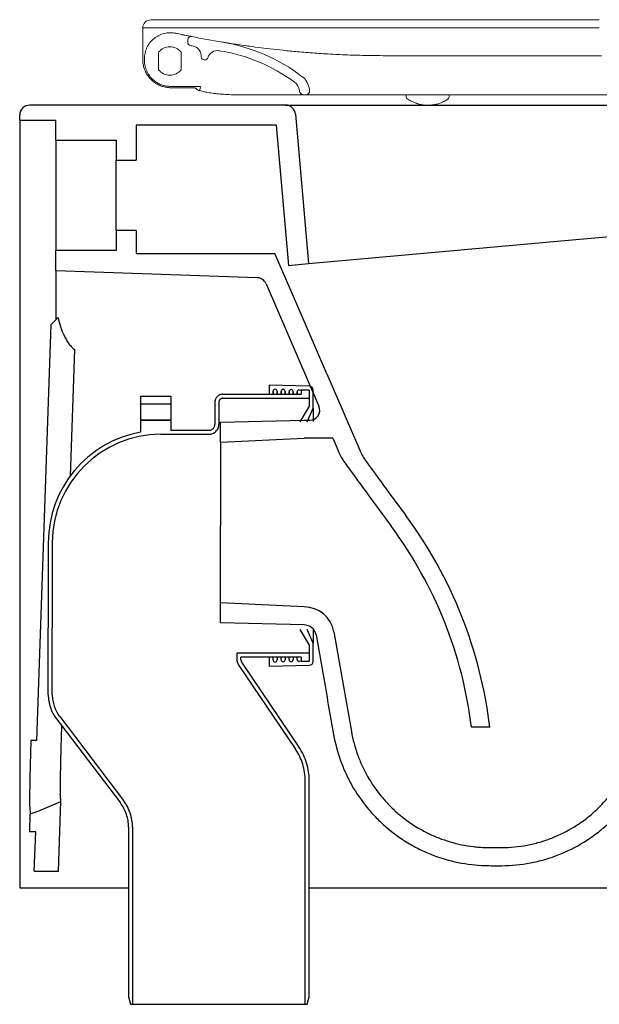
# Model space of a CAD drawing. Header units: millimetres. Extents: x 4816.957 to 4817.458, y 2469.691 to 2470.182.
# Tile 1 of 2: x 4816.957 to 4817.246, y 2469.691 to 2470.182. Entities that reach past the tile are written whole.
import ezdxf

# ---------------------------------------------------------------- set-up
doc = ezdxf.new("R2010")
doc.units = ezdxf.units.MM
doc.linetypes.add('HIDDEN', pattern=[9.524999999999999, 6.35, -3.175])
doc.layers.add('SANINDUSA', color=3, linetype='Continuous')

msp = doc.modelspace()

# ---------------------------------------------------------------- linework, layer by layer
at = {"layer": 'SANINDUSA', "linetype": 'Continuous', "lineweight": 15}
for p, q in [((4817.018590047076, 2470.177446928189), (4817.018590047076, 2470.177435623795)), ((4817.041095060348, 2470.171691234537), (4817.041095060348, 2470.169751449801)), ((4817.018590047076, 2470.168481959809), (4817.018590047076, 2470.161655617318)), ((4817.026490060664, 2470.165322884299), (4817.026490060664, 2470.156627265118)), ((4817.037700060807, 2470.156627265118), (4817.037700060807, 2470.165322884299)), ((4817.071002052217, 2470.168417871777), (4817.071579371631, 2470.168335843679)), ((4817.019395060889, 2470.161321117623), (4817.019395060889, 2470.16205566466)), ((4817.0477006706, 2470.162967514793), (4817.047657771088, 2470.163786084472)), ((4817.049542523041, 2470.161546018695), (4817.049198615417, 2470.161546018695)), ((4817.032088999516, 2470.148314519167), (4817.039802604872, 2470.14831196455)), ((4817.044610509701, 2470.147655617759), (4817.032590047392, 2470.147655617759)), ((4817.101731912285, 2470.145060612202), (4817.101469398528, 2470.145060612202)), ((4817.101581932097, 2470.146774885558), (4817.101731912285, 2470.145060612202)), ((4817.067729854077, 2470.144060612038), (4817.067839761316, 2470.144060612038)), ((4817.099233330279, 2470.144060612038), (4817.099088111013, 2470.144060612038)), ((4817.099233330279, 2470.144060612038), (4817.17473496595, 2470.144060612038)), ((4817.149738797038, 2470.144066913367), (4817.14974780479, 2470.143550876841)), ((4817.171324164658, 2470.143546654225), (4817.171333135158, 2470.144060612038)), ((4817.17473496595, 2470.144060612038), (4817.245409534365, 2470.144060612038)), ((4817.245409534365, 2470.144060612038), (4817.308747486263, 2470.144060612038))]:
    msp.add_line(p, q, dxfattribs=at)
at = {"layer": 'SANINDUSA'}
for p, q in [((4817.089686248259, 2470.138975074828), (4816.962267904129, 2470.138975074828)), ((4817.089686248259, 2470.138975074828), (4817.127156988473, 2470.138975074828)), ((4817.09466722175, 2470.134410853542), (4817.101176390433, 2470.060010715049)), ((4817.127156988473, 2470.138975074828), (4817.236267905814, 2470.138975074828)), ((4817.236267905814, 2470.138975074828), (4817.419096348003, 2470.138975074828)), ((4816.957267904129, 2470.131475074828), (4816.957267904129, 2470.133975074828)), ((4816.957267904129, 2470.131475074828), (4816.975267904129, 2470.131475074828)), ((4816.957267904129, 2470.131475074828), (4816.957267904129, 2470.128975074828)), ((4816.975267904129, 2470.12147507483), (4816.975267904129, 2470.131475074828)), ((4816.957267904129, 2470.128975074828), (4816.957267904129, 2469.748975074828)), ((4817.015267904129, 2470.128975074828), (4817.015267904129, 2470.111475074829)), ((4817.085104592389, 2470.128975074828), (4817.015267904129, 2470.128975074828)), ((4817.085104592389, 2470.128975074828), (4817.091216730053, 2470.059113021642)), ((4816.975267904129, 2470.12147507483), (4817.005267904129, 2470.12147507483)), ((4816.975267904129, 2470.12147507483), (4816.975267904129, 2470.066475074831)), ((4817.005267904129, 2470.12147507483), (4817.005267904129, 2470.111475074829)), ((4817.005267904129, 2470.111475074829), (4817.015267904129, 2470.111475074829)), ((4817.005267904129, 2470.07647507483), (4817.005267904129, 2470.111475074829)), ((4817.236267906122, 2470.072186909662), (4817.412490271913, 2470.088070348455)), ((4817.005267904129, 2470.07647507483), (4817.005267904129, 2470.066475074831)), ((4817.015267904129, 2470.07647507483), (4817.005267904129, 2470.07647507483)), ((4817.015267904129, 2470.07647507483), (4817.015267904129, 2470.065078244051)), ((4817.134609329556, 2470.063024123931), (4817.236267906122, 2470.072186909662)), ((4816.975267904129, 2470.05647507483), (4816.975267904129, 2470.066475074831)), ((4817.005267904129, 2470.066475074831), (4816.975267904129, 2470.066475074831)), ((4817.015267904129, 2470.065078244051), (4817.084426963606, 2470.065078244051)), ((4817.101176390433, 2470.060010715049), (4817.134609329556, 2470.063024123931)), ((4817.075641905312, 2470.052969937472), (4816.975267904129, 2470.05647507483)), ((4817.091216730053, 2470.059113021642), (4817.101176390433, 2470.060010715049)), ((4817.080058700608, 2470.049952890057), (4817.106358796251, 2469.988954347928)), ((4816.973007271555, 2470.029714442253), (4816.976386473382, 2470.033093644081)), ((4816.965864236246, 2469.822429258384), (4816.973007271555, 2470.029714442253)), ((4816.984587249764, 2470.017177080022), (4816.982415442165, 2469.954157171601)), ((4817.110291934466, 2470.005110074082), (4817.126716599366, 2469.967032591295)), ((4817.101558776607, 2469.999002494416), (4817.081513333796, 2469.999458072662)), ((4817.081513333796, 2469.999458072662), (4817.081513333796, 2469.994958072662)), ((4817.096536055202, 2469.997116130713), (4817.101513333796, 2469.997003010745)), ((4817.083513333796, 2469.994958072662), (4817.083513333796, 2469.996389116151)), ((4817.083513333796, 2469.996389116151), (4817.083513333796, 2469.994958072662)), ((4817.085513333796, 2469.996389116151), (4817.085513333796, 2469.994958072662)), ((4817.085513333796, 2469.994958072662), (4817.085513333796, 2469.996389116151)), ((4817.087513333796, 2469.994958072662), (4817.087513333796, 2469.99629820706)), ((4817.087513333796, 2469.99629820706), (4817.087513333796, 2469.994958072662)), ((4817.089513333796, 2469.99629820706), (4817.089513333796, 2469.994958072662)), ((4817.089513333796, 2469.994958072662), (4817.089513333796, 2469.99629820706)), ((4817.091513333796, 2469.994958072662), (4817.091513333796, 2469.996207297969)), ((4817.091513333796, 2469.996207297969), (4817.091513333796, 2469.994958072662)), ((4817.093513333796, 2469.996207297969), (4817.093513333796, 2469.994958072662)), ((4817.093513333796, 2469.994958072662), (4817.093513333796, 2469.996207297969)), ((4817.095513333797, 2469.994958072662), (4817.095513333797, 2469.996116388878)), ((4817.095513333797, 2469.996116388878), (4817.095513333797, 2469.994958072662)), ((4817.101513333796, 2469.997003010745), (4817.101513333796, 2469.988958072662)), ((4817.103513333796, 2469.987958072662), (4817.103513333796, 2469.997003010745)), ((4817.101513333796, 2469.988958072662), (4817.096831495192, 2469.981155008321)), ((4817.100518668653, 2469.981220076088), (4817.103513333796, 2469.987958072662)), ((4817.103513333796, 2469.987958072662), (4817.103513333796, 2469.98127292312)), ((4817.057267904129, 2469.980975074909), (4817.099005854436, 2469.981975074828)), ((4817.057267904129, 2469.970975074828), (4817.057267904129, 2469.980975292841)), ((4817.099005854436, 2469.981975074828), (4817.101767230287, 2469.981975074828)), ((4817.057267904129, 2469.970975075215), (4817.099005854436, 2469.972975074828)), ((4817.113261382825, 2469.972975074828), (4817.099005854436, 2469.972975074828)), ((4817.113261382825, 2469.972975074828), (4817.115723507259, 2469.967266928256)), ((4817.057267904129, 2469.970975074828), (4817.057267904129, 2469.929458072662)), ((4817.057267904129, 2469.880975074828), (4817.057267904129, 2469.890974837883)), ((4817.099005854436, 2469.879975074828), (4817.057267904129, 2469.880975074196)), ((4817.096831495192, 2469.877761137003), (4817.101513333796, 2469.869958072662)), ((4817.103513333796, 2469.870958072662), (4817.100518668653, 2469.877696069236)), ((4817.103513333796, 2469.877643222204), (4817.103513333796, 2469.870958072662)), ((4817.104914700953, 2469.875016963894), (4817.108409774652, 2469.855195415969)), ((4817.113777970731, 2469.876579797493), (4817.11727304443, 2469.856758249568)), ((4817.101513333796, 2469.869958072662), (4817.101513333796, 2469.861913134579)), ((4817.103513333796, 2469.861913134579), (4817.103513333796, 2469.870958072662)), ((4817.081513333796, 2469.863958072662), (4817.081513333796, 2469.859458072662)), ((4817.081513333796, 2469.859458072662), (4817.101558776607, 2469.859913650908)), ((4817.083513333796, 2469.862527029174), (4817.083513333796, 2469.863958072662)), ((4817.085513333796, 2469.863958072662), (4817.085513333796, 2469.862527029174)), ((4817.087513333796, 2469.862617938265), (4817.087513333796, 2469.863958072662)), ((4817.089513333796, 2469.863958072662), (4817.089513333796, 2469.862617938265)), ((4817.091513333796, 2469.862708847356), (4817.091513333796, 2469.863958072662)), ((4817.093513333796, 2469.863958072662), (4817.093513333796, 2469.862708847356)), ((4817.095513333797, 2469.862799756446), (4817.095513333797, 2469.863958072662)), ((4817.101513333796, 2469.861913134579), (4817.096536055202, 2469.861800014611)), ((4816.978129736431, 2469.829797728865), (4816.978052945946, 2469.827569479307)), ((4817.19147253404, 2469.829023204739), (4817.18240698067, 2469.829023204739)), ((4816.962861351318, 2469.822429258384), (4816.962816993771, 2469.82114240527)), ((4816.965864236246, 2469.822429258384), (4816.962861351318, 2469.822429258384)), ((4816.965593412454, 2469.786932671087), (4816.977778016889, 2469.792009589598)), ((4816.976564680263, 2469.757264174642), (4816.977778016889, 2469.792009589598)), ((4816.965593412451, 2469.786932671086), (4816.962547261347, 2469.78566344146)), ((4816.962242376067, 2469.776932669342), (4816.962547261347, 2469.78566344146)), ((4816.9652442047, 2469.776932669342), (4816.962242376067, 2469.776932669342)), ((4816.96455736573, 2469.757264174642), (4816.9652442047, 2469.776932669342)), ((4816.96455736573, 2469.757264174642), (4816.976564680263, 2469.757264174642)), ((4816.957267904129, 2469.748975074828), (4817.011513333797, 2469.748975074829)), ((4817.101513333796, 2469.748975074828), (4817.287095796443, 2469.748975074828))]:
    msp.add_line(p, q, dxfattribs=at)
at = {"layer": 'SANINDUSA', "linetype": 'HIDDEN'}
for p, q in [((4817.017513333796, 2469.993958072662), (4817.017513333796, 2469.989958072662)), ((4817.017513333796, 2469.993958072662), (4817.032513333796, 2469.993958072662)), ((4817.032513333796, 2469.993958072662), (4817.032513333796, 2469.989958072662)), ((4817.058513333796, 2469.994958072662), (4817.097513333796, 2469.994958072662)), ((4817.058513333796, 2469.992958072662), (4817.101513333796, 2469.992958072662)), ((4817.101513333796, 2469.996958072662), (4817.097513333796, 2469.996958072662)), ((4817.097513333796, 2469.996958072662), (4817.097513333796, 2469.994958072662)), ((4817.101513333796, 2469.996958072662), (4817.101513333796, 2469.992958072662)), ((4817.032513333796, 2469.989958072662), (4817.017513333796, 2469.989958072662)), ((4817.017513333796, 2469.989957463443), (4817.017513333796, 2469.989958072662)), ((4817.017513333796, 2469.989847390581), (4817.017513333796, 2469.989957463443)), ((4817.017513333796, 2469.989847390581), (4817.017513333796, 2469.982079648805)), ((4817.032513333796, 2469.989957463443), (4817.032513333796, 2469.989958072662)), ((4817.032513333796, 2469.989847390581), (4817.032513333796, 2469.989957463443)), ((4817.032513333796, 2469.989847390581), (4817.032513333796, 2469.982079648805)), ((4817.054513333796, 2469.990958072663), (4817.054513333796, 2469.979958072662)), ((4817.056513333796, 2469.990958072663), (4817.056513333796, 2469.979958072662)), ((4817.017513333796, 2469.981958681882), (4817.017513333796, 2469.982079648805)), ((4817.032513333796, 2469.981958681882), (4817.017513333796, 2469.981958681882)), ((4817.017513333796, 2469.981958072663), (4817.017513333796, 2469.981958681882)), ((4817.017513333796, 2469.981958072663), (4817.032513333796, 2469.981958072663)), ((4817.017513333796, 2469.981958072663), (4817.017513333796, 2469.976057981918)), ((4817.032513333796, 2469.981958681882), (4817.032513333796, 2469.982079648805)), ((4817.032513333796, 2469.981958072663), (4817.032513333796, 2469.981958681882)), ((4817.032513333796, 2469.981958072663), (4817.032513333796, 2469.976958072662)), ((4817.027513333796, 2469.974958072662), (4817.051513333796, 2469.974958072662)), ((4817.032513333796, 2469.976958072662), (4817.051513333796, 2469.976958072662)), ((4816.971513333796, 2469.920958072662), (4816.971513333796, 2469.878487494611)), ((4816.973513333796, 2469.920958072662), (4816.973513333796, 2469.878487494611)), ((4816.971513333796, 2469.845234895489), (4816.971513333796, 2469.878487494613)), ((4816.973513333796, 2469.845234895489), (4816.973513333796, 2469.878487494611)), ((4816.973513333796, 2469.878487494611), (4816.9735133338, 2469.878487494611)), ((4817.101513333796, 2469.865958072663), (4817.065513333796, 2469.865958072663)), ((4817.065513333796, 2469.865932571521), (4817.065513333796, 2469.865958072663)), ((4817.065513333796, 2469.865932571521), (4817.065513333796, 2469.862571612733)), ((4817.101513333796, 2469.865958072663), (4817.101513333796, 2469.861958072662)), ((4817.066197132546, 2469.860334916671), (4817.094726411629, 2469.818036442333)), ((4817.067513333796, 2469.862569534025), (4817.067513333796, 2469.863958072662)), ((4817.097513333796, 2469.863958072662), (4817.067513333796, 2469.863958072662)), ((4817.067855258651, 2469.861451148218), (4817.09638448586, 2469.819154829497)), ((4817.097513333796, 2469.863958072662), (4817.097513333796, 2469.861958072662)), ((4817.097513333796, 2469.861958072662), (4817.101513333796, 2469.861958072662)), ((4816.975600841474, 2469.833119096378), (4817.007425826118, 2469.791321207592)), ((4816.977192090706, 2469.834330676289), (4817.00901707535, 2469.792532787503)), ((4817.099513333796, 2469.690958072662), (4817.099513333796, 2469.802379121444)), ((4817.101513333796, 2469.69469012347), (4817.101513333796, 2469.802379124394)), ((4817.011513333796, 2469.779205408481), (4817.011513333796, 2469.69469012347)), ((4817.013513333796, 2469.779205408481), (4817.013513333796, 2469.690958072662)), ((4817.011513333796, 2469.69469012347), (4817.012513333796, 2469.690958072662)), ((4817.100513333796, 2469.690958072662), (4817.101513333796, 2469.69469012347)), ((4817.012513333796, 2469.690958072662), (4817.013513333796, 2469.690958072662)), ((4817.013513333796, 2469.690958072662), (4817.099513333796, 2469.690958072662)), ((4817.099513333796, 2469.690958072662), (4817.100513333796, 2469.690958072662))]:
    msp.add_line(p, q, dxfattribs=at)
at = {"layer": 'SANINDUSA', "linetype": 'Continuous', "lineweight": 15, "flags": 128}
msp.add_lwpolyline([(4817.094201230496, 2470.150425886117), (4817.094201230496, 2470.150425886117)], dxfattribs=at)
at = {"layer": 'SANINDUSA', "flags": 128}
for points in [[(4817.110291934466, 2470.005110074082), (4817.097942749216, 2470.033741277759), (4817.084426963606, 2470.065078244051)], [(4817.099005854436, 2469.888975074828), (4817.078136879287, 2469.889975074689), (4817.067702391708, 2469.890475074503), (4817.057267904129, 2469.890975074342)]]:
    msp.add_lwpolyline(points, dxfattribs=at)
at = {"layer": 'SANINDUSA', "linetype": 'Continuous', "lineweight": 15}
for centre, radius, start, end in [((4817.022590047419, 2470.177446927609), 0.004000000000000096, 90.1007304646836, 180), ((4817.016122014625, 2470.175520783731), 0.002494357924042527, 2.999692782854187, 8.331611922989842), ((4817.042595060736, 2470.171691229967), 0.001500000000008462, 78.78367781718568, 179.9998081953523), ((4817.042095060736, 2470.169751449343), 0.001000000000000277, 180.0000355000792, 258.7708035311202), ((4817.043498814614, 2470.08158174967), 0.09000000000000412, 52.67126758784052, 80.57218204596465), ((4817.043498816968, 2470.081581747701), 0.0900000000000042, 52.67126968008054, 80.5721822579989), ((4817.032095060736, 2470.160972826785), 0.007095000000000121, 37.81514706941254, 142.1848529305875), ((4817.042664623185, 2470.163524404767), 0.005000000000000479, 3.000000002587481, 78.96999275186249), ((4817.055759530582, 2470.161148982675), 0.005000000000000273, 80.46665447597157, 163.0311529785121), ((4817.043498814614, 2470.08158174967), 0.08550000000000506, 53.62905090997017, 80.57218204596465), ((4817.043498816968, 2470.081581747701), 0.08550000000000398, 53.62905298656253, 80.5721822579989), ((4817.049198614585, 2470.163046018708), 0.001500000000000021, 183.0000000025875, 270), ((4817.049542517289, 2470.163046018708), 0.001500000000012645, 270.0002350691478, 343.0311529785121), ((4817.032095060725, 2470.160977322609), 0.007095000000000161, 217.8151472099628, 322.1848530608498), ((4817.090643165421, 2470.145594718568), 0.005999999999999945, 6.524874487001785, 53.62905090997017), ((4817.092616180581, 2470.145990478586), 0.009000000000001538, 5.000031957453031, 52.67126758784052), ((4817.099233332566, 2470.147060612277), 0.003000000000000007, 270, 318.1896851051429)]:
    msp.add_arc(centre, radius, start, end, dxfattribs=at)
at = {"layer": 'SANINDUSA'}
for centre, radius, start, end in [((4816.962267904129, 2470.133975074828), 0.005, 90, 180), ((4817.089686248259, 2470.133975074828), 0.005, 4.999999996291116, 90), ((4817.075467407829, 2470.047972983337), 0.004999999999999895, 23.32719203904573, 88.00000002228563), ((4817.084513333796, 2469.996389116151), 0.001000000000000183, 0, 180), ((4817.088513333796, 2469.99629820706), 0.001000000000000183, 0, 180), ((4817.092513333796, 2469.996207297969), 0.001000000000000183, 0, 180), ((4817.096513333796, 2469.996116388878), 0.001000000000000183, 88.69804732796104, 180), ((4817.101513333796, 2469.997003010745), 0.002, 0, 88.69804732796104), ((4817.101767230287, 2469.986975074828), 0.005000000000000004, 270, 23.31928518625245), ((4817.152452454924, 2469.983109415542), 0.04, 203.3322361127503, 215.9619097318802), ((4820.34542171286, 2472.299695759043), 3.984822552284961, 215.9619097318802, 216.5055983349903), ((4820.34542171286, 2472.299695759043), 3.975822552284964, 216.0266338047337, 216.5055983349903), ((4816.972088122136, 2469.803050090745), 0.2209165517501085, 6.751869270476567, 36.50559833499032), ((4816.972088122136, 2469.803050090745), 0.211916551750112, 7.040039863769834, 36.50559833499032), ((4817.099005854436, 2469.873975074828), 0.01499999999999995, 9.99999999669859, 90), ((4817.099005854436, 2469.873975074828), 0.006000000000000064, 9.99999999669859, 90), ((4817.084513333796, 2469.862527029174), 0.001000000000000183, 180, 0), ((4817.088513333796, 2469.862617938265), 0.001000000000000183, 180, 0), ((4817.092513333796, 2469.862708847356), 0.001000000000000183, 180, 0), ((4817.096513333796, 2469.862799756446), 0.001000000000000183, 180, 271.3019526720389), ((4817.101513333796, 2469.861913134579), 0.002, 271.3019526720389, 0)]:
    msp.add_arc(centre, radius, start, end, dxfattribs=at)
at = {"layer": 'SANINDUSA', "linetype": 'HIDDEN'}
for centre, radius, start, end in [((4817.058513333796, 2469.990958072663), 0.004000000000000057, 90, 180), ((4817.058513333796, 2469.990958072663), 0.002000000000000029, 90, 180), ((4817.051513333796, 2469.979958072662), 0.002999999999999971, 270, 0), ((4817.051513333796, 2469.979958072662), 0.005, 270, 0), ((4817.027513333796, 2469.920958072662), 0.05599999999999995, 100.2865606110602, 180), ((4817.027513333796, 2469.920958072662), 0.05399999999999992, 90, 180), ((4817.069513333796, 2469.862571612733), 0.004, 180, 213.9986946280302), ((4817.069513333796, 2469.862569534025), 0.002000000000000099, 180, 214.0000000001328), ((4816.991513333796, 2469.845234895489), 0.02, 180, 217.285707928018), ((4816.991513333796, 2469.845234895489), 0.018, 180, 217.285707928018), ((4817.071513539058, 2469.802379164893), 0.02799978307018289, 0, 33.99999523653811), ((4817.071513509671, 2469.802379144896), 0.02999981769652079, 0, 33.99999865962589), ((4816.991513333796, 2469.779205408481), 0.02, 0, 37.28570792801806), ((4816.991513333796, 2469.779205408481), 0.022, 0, 37.28570792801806)]:
    msp.add_arc(centre, radius, start, end, dxfattribs=at)
at = {"layer": 'SANINDUSA'}
for major_axis, ratio, start_param, end_param in [((0.4208214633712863, -2.386597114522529), 0.02021940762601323, 4.712388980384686, 4.724909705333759), ((0.3435277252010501, -1.948242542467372), 0.02021940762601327, 4.712388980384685, 4.727727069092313)]:
    msp.add_ellipse((4817.15666535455, 2469.863704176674), major_axis=major_axis, ratio=ratio, start_param=start_param, end_param=end_param, dxfattribs=at)
at = {"layer": 'SANINDUSA', "linetype": 'Continuous', "lineweight": 15}
for points, knots in [([(4817.246064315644, 2470.181433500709), (4817.241408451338, 2470.181436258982), (4817.236752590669, 2470.181442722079), (4817.22744085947, 2470.181445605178), (4817.222784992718, 2470.181445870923), (4817.208817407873, 2470.181462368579), (4817.199505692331, 2470.181482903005), (4817.187866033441, 2470.181488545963), (4817.185538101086, 2470.181488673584), (4817.180882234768, 2470.181486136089), (4817.178554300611, 2470.181483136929), (4817.171570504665, 2470.181485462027), (4817.166914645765, 2470.181495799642), (4817.157602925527, 2470.1815122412), (4817.152947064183, 2470.181518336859), (4817.143635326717, 2470.181504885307), (4817.138979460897, 2470.181502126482), (4817.125011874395, 2470.18151023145), (4817.115700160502, 2470.181530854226), (4817.10173257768, 2470.181544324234), (4817.097076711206, 2470.18154593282), (4817.090092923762, 2470.181539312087), (4817.087764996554, 2470.18153560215), (4817.083109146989, 2470.181524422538), (4817.080781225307, 2470.181516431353), (4817.069141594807, 2470.181493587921), (4817.059829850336, 2470.181506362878), (4817.045862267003, 2470.181499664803), (4817.041206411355, 2470.181493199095), (4817.034222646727, 2470.181468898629), (4817.031894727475, 2470.18145902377), (4817.027238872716, 2470.181451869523), (4817.024910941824, 2470.181451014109), (4817.022583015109, 2470.181446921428)], [0, 0, 0, 0, 0.06250000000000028, 0.06250000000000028, 0.1250000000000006, 0.1250000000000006, 0.2500000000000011, 0.2500000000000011, 0.2812500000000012, 0.2812500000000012, 0.3125000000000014, 0.3125000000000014, 0.3750000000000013, 0.3750000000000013, 0.4375000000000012, 0.4375000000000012, 0.500000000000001, 0.500000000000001, 0.6250000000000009, 0.6250000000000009, 0.6875000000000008, 0.6875000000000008, 0.7187500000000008, 0.7187500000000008, 0.7500000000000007, 0.7500000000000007, 0.8750000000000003, 0.8750000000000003, 0.9375000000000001, 0.9375000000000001, 0.9687500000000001, 0.9687500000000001, 1, 1, 1, 1]), ([(4817.246061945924, 2470.17743350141), (4817.241322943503, 2470.177436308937), (4817.236583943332, 2470.177442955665), (4817.227105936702, 2470.177445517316), (4817.222366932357, 2470.177446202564), (4817.208149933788, 2470.177463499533), (4817.198671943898, 2470.177484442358), (4817.186824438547, 2470.177488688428), (4817.184454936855, 2470.177488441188), (4817.179715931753, 2470.17748491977), (4817.177346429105, 2470.177482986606), (4817.170237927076, 2470.177487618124), (4817.16549893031, 2470.17749879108), (4817.158390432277, 2470.177510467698), (4817.156020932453, 2470.177513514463), (4817.151281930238, 2470.177515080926), (4817.148912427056, 2470.177512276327), (4817.141803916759, 2470.177502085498), (4817.137064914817, 2470.177502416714), (4817.122847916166, 2470.177513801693), (4817.113369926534, 2470.177535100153), (4817.099152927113, 2470.177545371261), (4817.094413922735, 2470.177545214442), (4817.084935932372, 2470.177531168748), (4817.08019694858, 2470.177513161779), (4817.065979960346, 2470.177494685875), (4817.056501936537, 2470.177508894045), (4817.04465445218, 2470.177496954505), (4817.042284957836, 2470.177493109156), (4817.037545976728, 2470.177481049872), (4817.035176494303, 2470.177470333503), (4817.028068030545, 2470.177447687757), (4817.023329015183, 2470.177455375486), (4817.018590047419, 2470.177435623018)], [0, 0, 0, 0, 0.06249999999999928, 0.06249999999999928, 0.1249999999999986, 0.1249999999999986, 0.2499999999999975, 0.2499999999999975, 0.2812499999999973, 0.2812499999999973, 0.3124999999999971, 0.3124999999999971, 0.3749999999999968, 0.3749999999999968, 0.4062499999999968, 0.4062499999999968, 0.4374999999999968, 0.4374999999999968, 0.499999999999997, 0.499999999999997, 0.6249999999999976, 0.6249999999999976, 0.6874999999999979, 0.6874999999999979, 0.7499999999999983, 0.7499999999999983, 0.8749999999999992, 0.8749999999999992, 0.9062499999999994, 0.9062499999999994, 0.9374999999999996, 0.9374999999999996, 1, 1, 1, 1]), ([(4817.018590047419, 2470.168481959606), (4817.018590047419, 2470.168910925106), (4817.018590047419, 2470.169329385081), (4817.018590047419, 2470.169942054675), (4817.018590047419, 2470.170143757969), (4817.018590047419, 2470.170542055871), (4817.018590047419, 2470.170739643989), (4817.018590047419, 2470.171314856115), (4817.018590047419, 2470.171676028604), (4817.018590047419, 2470.172355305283), (4817.018590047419, 2470.172676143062), (4817.018590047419, 2470.173253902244), (4817.018590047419, 2470.173512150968), (4817.018590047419, 2470.173968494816), (4817.018590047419, 2470.174167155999), (4817.018590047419, 2470.174489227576), (4817.018590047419, 2470.174614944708), (4817.018590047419, 2470.174795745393), (4817.018590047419, 2470.174850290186), (4817.018590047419, 2470.174866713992)], [0, 0, 0, 0, 0.1250000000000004, 0.1250000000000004, 0.1875000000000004, 0.1875000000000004, 0.2500000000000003, 0.2500000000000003, 0.3750000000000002, 0.3750000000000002, 0.5000000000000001, 0.5000000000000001, 0.6250000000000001, 0.6250000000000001, 0.75, 0.75, 0.875, 0.875, 1, 1, 1, 1]), ([(4817.019395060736, 2470.162055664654), (4817.019395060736, 2470.163029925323), (4817.019503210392, 2470.163985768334), (4817.019821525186, 2470.165392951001), (4817.019953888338, 2470.165857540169), (4817.020273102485, 2470.166777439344), (4817.020457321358, 2470.167224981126), (4817.021079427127, 2470.168527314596), (4817.021586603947, 2470.169344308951), (4817.022792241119, 2470.170872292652), (4817.023470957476, 2470.171557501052), (4817.024592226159, 2470.172464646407), (4817.024983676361, 2470.17274715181), (4817.025803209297, 2470.173271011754), (4817.026226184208, 2470.173508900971), (4817.027521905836, 2470.174146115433), (4817.028425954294, 2470.174473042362), (4817.0298441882, 2470.174812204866), (4817.030322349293, 2470.174898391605), (4817.031277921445, 2470.175016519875), (4817.031757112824, 2470.175048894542), (4817.032718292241, 2470.175060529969), (4817.033200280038, 2470.175039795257), (4817.034167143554, 2470.174943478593), (4817.034649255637, 2470.174867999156), (4817.035125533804, 2470.174765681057)], [0, 0, 0, 0, 0.1250000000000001, 0.1250000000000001, 0.1875000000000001, 0.1875000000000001, 0.25, 0.25, 0.3749999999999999, 0.3749999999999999, 0.4999999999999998, 0.4999999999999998, 0.5624999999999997, 0.5624999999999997, 0.6249999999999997, 0.6249999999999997, 0.7499999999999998, 0.7499999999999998, 0.8124999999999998, 0.8124999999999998, 0.8749999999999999, 0.8749999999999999, 0.9374999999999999, 0.9374999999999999, 1, 1, 1, 1]), ([(4817.035125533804, 2470.174765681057), (4817.03610323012, 2470.174555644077), (4817.037081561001, 2470.174348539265), (4817.03806050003, 2470.174144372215), (4817.038173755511, 2470.174120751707), (4817.038287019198, 2470.174097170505), (4817.038400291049, 2470.174073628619)], [5.076104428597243e-18, 5.076104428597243e-18, 5.076104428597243e-18, 5.076104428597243e-18, 0.003000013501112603, 0.003000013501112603, 0.003000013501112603, 0.003347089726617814, 0.003347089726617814, 0.003347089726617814, 0.003347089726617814]), ([(4817.038400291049, 2470.174073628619), (4817.038693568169, 2470.174012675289), (4817.038982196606, 2470.173952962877), (4817.039550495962, 2470.173835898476), (4817.039832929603, 2470.17377798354), (4817.040373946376, 2470.173667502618), (4817.040630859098, 2470.173615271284), (4817.041117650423, 2470.173516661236), (4817.041349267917, 2470.173469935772), (4817.041765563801, 2470.173386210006), (4817.041952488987, 2470.173348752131), (4817.042282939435, 2470.17328268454), (4817.0424250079, 2470.173254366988), (4817.042652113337, 2470.173209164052), (4817.042739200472, 2470.173191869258), (4817.042857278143, 2470.17316843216), (4817.042886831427, 2470.173162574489), (4817.042886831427, 2470.173162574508)], [0, 0, 0, 0, 0.125, 0.125, 0.25, 0.25, 0.375, 0.375, 0.5, 0.5, 0.625, 0.625, 0.75, 0.75, 0.875, 0.875, 1, 1, 1, 1]), ([(4817.058521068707, 2470.170320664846), (4817.058722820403, 2470.170286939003), (4817.05949942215, 2470.170157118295), (4817.060566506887, 2470.169986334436), (4817.061356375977, 2470.169859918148)], [0, 0, 0, 0, 0.2597878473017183, 1, 1, 1, 1]), ([(4817.14014373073, 2470.163612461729), (4817.140143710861, 2470.163612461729), (4817.13772116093, 2470.163612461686), (4817.132102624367, 2470.163652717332), (4817.122978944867, 2470.16387603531), (4817.113282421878, 2470.164310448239), (4817.104105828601, 2470.164889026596), (4817.095801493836, 2470.16556120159), (4817.088388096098, 2470.166282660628), (4817.081838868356, 2470.167010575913), (4817.075775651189, 2470.167761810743), (4817.070382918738, 2470.168493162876), (4817.065763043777, 2470.169169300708), (4817.062396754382, 2470.16969188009), (4817.060548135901, 2470.169986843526), (4817.060074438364, 2470.170064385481), (4817.060060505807, 2470.170066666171)], [0, 0, 0, 0, 4.64105961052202e-07, 0.05658885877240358, 0.1431268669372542, 0.2299912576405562, 0.3168349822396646, 0.4033447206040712, 0.4836042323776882, 0.5640053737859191, 0.6442617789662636, 0.7342915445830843, 0.8245253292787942, 0.9145588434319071, 0.997486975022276, 1, 1, 1, 1]), ([(4817.018590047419, 2470.161655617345), (4817.018590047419, 2470.160887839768), (4817.018652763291, 2470.160132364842), (4817.01889689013, 2470.158644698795), (4817.019078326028, 2470.157912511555), (4817.01944172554, 2470.156832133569), (4817.019577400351, 2470.15647750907), (4817.019874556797, 2470.155785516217), (4817.020036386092, 2470.15544709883), (4817.020560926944, 2470.154454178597), (4817.0209624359, 2470.153821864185), (4817.021416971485, 2470.15321983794)], [0, 0, 0, 0, 0.2499999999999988, 0.2499999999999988, 0.4999999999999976, 0.4999999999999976, 0.6249999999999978, 0.6249999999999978, 0.7499999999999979, 0.7499999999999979, 1, 1, 1, 1]), ([(4817.020895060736, 2470.155271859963), (4817.020639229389, 2470.155755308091), (4817.020418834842, 2470.15624475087), (4817.020041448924, 2470.157241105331), (4817.019884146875, 2470.15775096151), (4817.019637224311, 2470.158766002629), (4817.019546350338, 2470.159273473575), (4817.019455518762, 2470.1600381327), (4817.01943286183, 2470.160293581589), (4817.019402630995, 2470.160806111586), (4817.019395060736, 2470.16106492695), (4817.019395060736, 2470.161321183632)], [0, 0, 0, 0, 0.2500000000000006, 0.2500000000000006, 0.500000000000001, 0.500000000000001, 0.7500000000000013, 0.7500000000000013, 0.8750000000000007, 0.8750000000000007, 1, 1, 1, 1]), ([(4817.171432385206, 2470.163612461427), (4817.166081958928, 2470.163612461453), (4817.160800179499, 2470.1636124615), (4817.152978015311, 2470.163612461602), (4817.150387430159, 2470.163612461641), (4817.146526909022, 2470.163612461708), (4817.145244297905, 2470.163612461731), (4817.14332677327, 2470.163612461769), (4817.142369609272, 2470.163612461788), (4817.141255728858, 2470.163612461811), (4817.140778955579, 2470.163612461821), (4817.140461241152, 2470.163612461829), (4817.140301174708, 2470.16361246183), (4817.140143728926, 2470.163612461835)], [0, 0, 0, 0, 0.4999999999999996, 0.4999999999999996, 0.7499999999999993, 0.7499999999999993, 0.8749999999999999, 0.8749999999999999, 0.9374999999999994, 0.9687499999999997, 0.9843749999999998, 0.9843749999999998, 1, 1, 1, 1]), ([(4817.247079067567, 2470.163612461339), (4817.234468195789, 2470.163612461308), (4817.221853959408, 2470.163612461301), (4817.196618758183, 2470.163612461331), (4817.184017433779, 2470.163612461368), (4817.171432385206, 2470.163612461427)], [0, 0, 0, 0, 0.5, 0.5, 1, 1, 1, 1]), ([(4817.020895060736, 2470.155271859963), (4817.021127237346, 2470.154833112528), (4817.021384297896, 2470.154408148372), (4817.021948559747, 2470.153585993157), (4817.022257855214, 2470.153186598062), (4817.023244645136, 2470.152053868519), (4817.023980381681, 2470.151381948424), (4817.024794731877, 2470.150794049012)], [0, 0, 0, 0, 0.25, 0.25, 0.5, 0.5, 1, 1, 1, 1]), ([(4817.021417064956, 2470.15321971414), (4817.021908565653, 2470.152568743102), (4817.022448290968, 2470.151971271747), (4817.023619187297, 2470.150877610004), (4817.024250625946, 2470.150381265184), (4817.024929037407, 2470.149937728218)], [0, 0, 0, 0, 0.5, 0.5, 1, 1, 1, 1]), ([(4817.024794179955, 2470.15079444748), (4817.025361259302, 2470.150385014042), (4817.025945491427, 2470.15003081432), (4817.026852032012, 2470.149571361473), (4817.027159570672, 2470.149430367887), (4817.0277729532, 2470.149176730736), (4817.028080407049, 2470.149063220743), (4817.029006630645, 2470.148759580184), (4817.029629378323, 2470.148606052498), (4817.030575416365, 2470.148444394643), (4817.03089285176, 2470.148402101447), (4817.031366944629, 2470.148356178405), (4817.031524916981, 2470.14834376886), (4817.031759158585, 2470.148329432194), (4817.031836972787, 2470.148325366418), (4817.031949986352, 2470.148320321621), (4817.031987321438, 2470.148318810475), (4817.032038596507, 2470.148316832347), (4817.032055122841, 2470.14831621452), (4817.032081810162, 2470.148315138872), (4817.032091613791, 2470.148314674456), (4817.032088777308, 2470.148314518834)], [0, 0, 0, 0, 0.2499999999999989, 0.2499999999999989, 0.3749999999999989, 0.3749999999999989, 0.499999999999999, 0.499999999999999, 0.7499999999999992, 0.7499999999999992, 0.8749999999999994, 0.8749999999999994, 0.9374999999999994, 0.9374999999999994, 0.9687499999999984, 0.9687499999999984, 0.9843749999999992, 0.9843749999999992, 0.9921874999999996, 0.9921874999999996, 1, 1, 1, 1]), ([(4817.024929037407, 2470.149937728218), (4817.02524520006, 2470.149731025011), (4817.025560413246, 2470.149543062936), (4817.026192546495, 2470.149197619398), (4817.026509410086, 2470.14904022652), (4817.027146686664, 2470.148752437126), (4817.027467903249, 2470.148621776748), (4817.028111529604, 2470.148386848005), (4817.02843170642, 2470.148283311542), (4817.029390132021, 2470.148010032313), (4817.030026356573, 2470.147877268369), (4817.030983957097, 2470.147744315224), (4817.031303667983, 2470.147711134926), (4817.031784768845, 2470.147677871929), (4817.031945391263, 2470.147669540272), (4817.03226727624, 2470.147658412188), (4817.03242953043, 2470.147655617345), (4817.032590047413, 2470.147655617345)], [0, 0, 0, 0, 0.1249999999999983, 0.1249999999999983, 0.2499999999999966, 0.2499999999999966, 0.3749999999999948, 0.3749999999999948, 0.4999999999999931, 0.4999999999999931, 0.7499999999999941, 0.7499999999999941, 0.874999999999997, 0.874999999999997, 0.9374999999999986, 0.9374999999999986, 1, 1, 1, 1]), ([(4817.047295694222, 2470.148132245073), (4817.047301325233, 2470.148166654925), (4817.047111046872, 2470.148197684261), (4817.046361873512, 2470.14824748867), (4817.045809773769, 2470.148265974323), (4817.044415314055, 2470.148292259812), (4817.043587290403, 2470.148299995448), (4817.04176640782, 2470.148309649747), (4817.040787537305, 2470.148311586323), (4817.039802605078, 2470.148311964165)], [0, 0, 0, 0, 0.25, 0.25, 0.5, 0.5, 0.75, 0.75, 1, 1, 1, 1]), ([(4817.044610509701, 2470.147655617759), (4817.044995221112, 2470.147405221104), (4817.045334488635, 2470.146971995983), (4817.045980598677, 2470.146581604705), (4817.046629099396, 2470.146294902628), (4817.047437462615, 2470.146024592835), (4817.048565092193, 2470.145738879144), (4817.049460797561, 2470.145537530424), (4817.050010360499, 2470.1454431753), (4817.050010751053, 2470.145443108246)], [0, 0, 0, 0, 0.1035709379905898, 0.2317820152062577, 0.376018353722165, 0.5498578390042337, 0.7824856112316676, 0.999845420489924, 1, 1, 1, 1]), ([(4817.046993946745, 2470.146176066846), (4817.047002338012, 2470.146233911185), (4817.047010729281, 2470.146291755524), (4817.047019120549, 2470.146349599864), (4817.047032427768, 2470.146441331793), (4817.047045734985, 2470.146533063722), (4817.047059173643, 2470.146624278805), (4817.047150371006, 2470.147243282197), (4817.047247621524, 2470.147838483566), (4817.047295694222, 2470.148132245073)], [-0.2402789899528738, -0.2402789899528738, -0.2402789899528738, -0.2402789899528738, -0.1473579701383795, -0.1473579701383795, -0.1473579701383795, 0, 0, 0, 1, 1, 1, 1]), ([(4817.067729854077, 2470.144060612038), (4817.067729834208, 2470.144060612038), (4817.066301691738, 2470.14406061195), (4817.063575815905, 2470.144099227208), (4817.059699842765, 2470.144279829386), (4817.056194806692, 2470.144568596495), (4817.053082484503, 2470.144944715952), (4817.05110091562, 2470.145239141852), (4817.050381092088, 2470.145397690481), (4817.050010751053, 2470.145443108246)], [0, 0, 0, 0, 2.628548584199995e-06, 0.1889420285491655, 0.3834924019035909, 0.5722958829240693, 0.7662115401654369, 0.9885605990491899, 1, 1, 1, 1]), ([(4817.096627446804, 2470.146118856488), (4817.096675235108, 2470.14585266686), (4817.096770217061, 2470.145578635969), (4817.097062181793, 2470.145066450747), (4817.097259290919, 2470.144829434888), (4817.097725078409, 2470.144443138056), (4817.097992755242, 2470.1442945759), (4817.098542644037, 2470.144103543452), (4817.098823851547, 2470.144060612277), (4817.099088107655, 2470.144060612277)], [0, 0, 0, 0, 0.25, 0.25, 0.5, 0.5, 0.75, 0.75, 1, 1, 1, 1]), ([(4817.068253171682, 2470.144060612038), (4817.071384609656, 2470.144060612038), (4817.077646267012, 2470.144060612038), (4817.087075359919, 2470.144060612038), (4817.094164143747, 2470.144060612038), (4817.098117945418, 2470.144060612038), (4817.098913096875, 2470.144060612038)], [0, 0, 0, 0, 0.3076337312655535, 0.6151477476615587, 0.9226021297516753, 1, 1, 1, 1]), ([(4817.14974780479, 2470.143550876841), (4817.149750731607, 2470.143387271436), (4817.149757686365, 2470.142998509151), (4817.150025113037, 2470.142481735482), (4817.150351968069, 2470.142098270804), (4817.150571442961, 2470.141961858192), (4817.150646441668, 2470.141915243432)], [0, 0, 0, 0, 0.2449728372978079, 0.5821091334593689, 0.8571988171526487, 1, 1, 1, 1]), ([(4817.150646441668, 2470.141915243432), (4817.150998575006, 2470.141714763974), (4817.151685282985, 2470.141323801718), (4817.152772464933, 2470.140818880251), (4817.153692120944, 2470.140426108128), (4817.154336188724, 2470.140147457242), (4817.154859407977, 2470.139953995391), (4817.155315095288, 2470.139784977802), (4817.155753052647, 2470.139618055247), (4817.156273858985, 2470.139436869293), (4817.156881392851, 2470.139278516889), (4817.157386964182, 2470.139179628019), (4817.157846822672, 2470.139109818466), (4817.158383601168, 2470.139051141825), (4817.158997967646, 2470.139007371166), (4817.159690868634, 2470.138979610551), (4817.160130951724, 2470.13897667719), (4817.160371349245, 2470.138975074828)], [0, 0, 0, 0, 0.1459544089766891, 0.2846309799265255, 0.3380931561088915, 0.4031677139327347, 0.4589731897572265, 0.4761807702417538, 0.5367800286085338, 0.6292720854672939, 0.6944709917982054, 0.7297416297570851, 0.7680470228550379, 0.8115592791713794, 0.8630459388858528, 0.925188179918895, 0.9999999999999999, 0.9999999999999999, 0.9999999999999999, 0.9999999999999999]), ([(4817.160371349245, 2470.138975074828), (4817.16137880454, 2470.13900436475), (4817.163270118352, 2470.139059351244), (4817.166005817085, 2470.139614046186), (4817.168487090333, 2470.140605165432), (4817.169973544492, 2470.141608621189), (4817.170441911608, 2470.141946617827)], [0, 0, 0, 0, 0.2921397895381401, 0.5484392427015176, 0.7761278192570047, 1, 1, 1, 1]), ([(4817.170441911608, 2470.141946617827), (4817.170525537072, 2470.14199989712), (4817.170785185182, 2470.142165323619), (4817.171117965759, 2470.142639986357), (4817.171336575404, 2470.143157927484), (4817.171325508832, 2470.143474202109), (4817.171324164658, 2470.143546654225)], [0, 0, 0, 0, 0.1636848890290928, 0.5082240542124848, 0.8835905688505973, 1, 1, 1, 1])]:
    msp.add_open_spline(points, degree=3, knots=knots, dxfattribs=at)
for points in [[(4817.018590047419, 2470.177435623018), (4817.018590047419, 2470.175252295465), (4817.018590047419, 2470.175065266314), (4817.018590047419, 2470.174866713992)], [(4817.04190032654, 2470.168770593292), (4817.042473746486, 2470.168656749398), (4817.04304738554, 2470.168543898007), (4817.043621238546, 2470.168432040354)], [(4817.042886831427, 2470.173162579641), (4817.047988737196, 2470.172150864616), (4817.053108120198, 2470.171218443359), (4817.058241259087, 2470.170366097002)], [(4817.056587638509, 2470.166079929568), (4817.056893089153, 2470.166028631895), (4817.057198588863, 2470.165977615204), (4817.057504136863, 2470.165926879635)], [(4817.096604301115, 2470.146276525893), (4817.096610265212, 2470.146224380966), (4817.096617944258, 2470.146171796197), (4817.096627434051, 2470.146118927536)], [(4817.068253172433, 2470.144060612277), (4817.06811509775, 2470.144060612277), (4817.067977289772, 2470.144060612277), (4817.06783976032, 2470.144060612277)]]:
    msp.add_open_spline(points, degree=3, dxfattribs=at)
at = {"layer": 'SANINDUSA'}
for points, knots in [([(4816.975267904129, 2470.05630005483), (4816.975267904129, 2470.055026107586), (4816.975267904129, 2470.052279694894), (4816.975267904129, 2470.047668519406), (4816.975267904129, 2470.040819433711), (4816.975267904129, 2470.035519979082), (4816.975267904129, 2470.031975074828)], [0, 0, 0, 0, 0.1770882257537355, 0.3817719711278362, 0.5864557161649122, 1, 1, 1, 1]), ([(4816.976386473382, 2470.033093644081), (4816.976701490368, 2470.031600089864), (4816.977084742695, 2470.03013352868), (4816.978008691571, 2470.027262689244), (4816.978548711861, 2470.025858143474), (4816.979511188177, 2470.02381163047), (4816.979857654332, 2470.023139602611), (4816.980424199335, 2470.022150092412), (4816.980620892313, 2470.021823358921), (4816.981031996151, 2470.021176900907), (4816.981247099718, 2470.020856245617), (4816.981915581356, 2470.019916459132), (4816.982392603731, 2470.019317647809), (4816.983166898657, 2470.0184713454), (4816.98343484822, 2470.018197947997), (4816.983993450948, 2470.017671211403), (4816.984285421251, 2470.017416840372), (4816.984587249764, 2470.017177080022)], [0, 0, 0, 0, 0.2500000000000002, 0.2500000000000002, 0.5000000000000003, 0.5000000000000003, 0.625, 0.625, 0.6874999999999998, 0.6874999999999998, 0.7499999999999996, 0.7499999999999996, 0.8749999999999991, 0.8749999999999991, 0.9374999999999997, 0.9374999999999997, 1, 1, 1, 1]), ([(4817.057267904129, 2469.890975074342), (4817.057267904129, 2469.890975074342), (4817.057267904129, 2469.890975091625), (4817.057267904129, 2469.89098408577), (4817.057267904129, 2469.891010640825), (4817.057267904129, 2469.891154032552), (4817.057267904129, 2469.891853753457), (4817.057267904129, 2469.894211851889), (4817.057267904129, 2469.897798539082), (4817.057267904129, 2469.902493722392), (4817.057267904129, 2469.908140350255), (4817.057267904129, 2469.914549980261), (4817.057267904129, 2469.921508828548), (4817.057267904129, 2469.926359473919), (4817.057267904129, 2469.92885214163), (4817.057267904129, 2469.928961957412), (4817.057267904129, 2469.929126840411), (4817.057267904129, 2469.929292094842), (4817.057267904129, 2469.929402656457), (4817.057267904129, 2469.929458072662)], [0, 0, 0, 0, 6.25251104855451e-05, 0.01618707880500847, 0.0323116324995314, 0.0323116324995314, 0.1479468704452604, 0.2635821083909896, 0.3792173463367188, 0.4948525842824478, 0.6104878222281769, 0.726123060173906, 0.8417582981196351, 0.9573935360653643, 0.9573935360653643, 0.9599985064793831, 0.9626034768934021, 0.965208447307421, 0.9678134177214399, 0.9678134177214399, 0.9678134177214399, 0.9678134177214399]), ([(4817.197378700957, 2469.769014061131), (4817.201666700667, 2469.769044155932), (4817.205894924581, 2469.769464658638), (4817.212150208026, 2469.770663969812), (4817.214220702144, 2469.771159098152), (4817.217304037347, 2469.772048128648), (4817.218328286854, 2469.77236913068), (4817.22034966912, 2469.773053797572), (4817.221349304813, 2469.773418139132), (4817.226293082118, 2469.775348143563), (4817.230075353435, 2469.777236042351), (4817.234587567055, 2469.780025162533), (4817.235479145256, 2469.780604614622), (4817.237240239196, 2469.781807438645), (4817.238111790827, 2469.782432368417), (4817.240677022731, 2469.784362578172), (4817.24231583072, 2469.785718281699), (4817.247024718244, 2469.789985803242), (4817.249888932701, 2469.793096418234), (4817.253120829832, 2469.79732109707), (4817.2537496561, 2469.798182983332), (4817.254971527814, 2469.79994130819), (4817.255562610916, 2469.800835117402), (4817.25726520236, 2469.803541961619), (4817.258311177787, 2469.805387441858), (4817.261188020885, 2469.811043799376), (4817.262759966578, 2469.814973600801), (4817.264280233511, 2469.820090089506), (4817.264562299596, 2469.821125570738), (4817.265077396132, 2469.823203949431), (4817.265310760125, 2469.82424763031), (4817.265938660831, 2469.8273920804), (4817.266261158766, 2469.829506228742), (4817.266486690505, 2469.831638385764)], [0, 0, 0, 0, 0.125, 0.125, 0.1875000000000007, 0.1875000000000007, 0.218750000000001, 0.218750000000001, 0.2500000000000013, 0.2500000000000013, 0.3749999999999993, 0.3749999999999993, 0.4062499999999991, 0.4062499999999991, 0.4374999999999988, 0.4374999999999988, 0.4999999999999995, 0.4999999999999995, 0.6250000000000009, 0.6250000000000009, 0.6562500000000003, 0.6562500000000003, 0.6874999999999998, 0.6874999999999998, 0.7499999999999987, 0.7499999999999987, 0.8749999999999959, 0.8749999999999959, 0.9062499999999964, 0.9062499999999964, 0.937499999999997, 0.937499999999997, 1, 1, 1, 1]), ([(4817.19743541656, 2469.760007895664), (4817.202277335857, 2469.760041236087), (4817.207046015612, 2469.760515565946), (4817.214093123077, 2469.761864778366), (4817.216424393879, 2469.762421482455), (4817.21989413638, 2469.763420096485), (4817.221047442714, 2469.763780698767), (4817.223339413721, 2469.764555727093), (4817.224472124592, 2469.764968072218), (4817.230070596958, 2469.76715153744), (4817.234342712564, 2469.769284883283), (4817.240445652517, 2469.77305585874), (4817.242428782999, 2469.774408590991), (4817.245324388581, 2469.776585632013), (4817.246276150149, 2469.777336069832), (4817.248133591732, 2469.778870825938), (4817.249041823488, 2469.779657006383), (4817.253482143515, 2469.783680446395), (4817.256714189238, 2469.787193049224), (4817.260354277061, 2469.791950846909), (4817.261062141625, 2469.792920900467), (4817.262436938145, 2469.794898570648), (4817.26310545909, 2469.795908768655), (4817.265035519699, 2469.798976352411), (4817.266219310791, 2469.801065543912), (4817.269471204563, 2469.807461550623), (4817.271242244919, 2469.811895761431), (4817.272952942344, 2469.817654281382), (4817.273269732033, 2469.818816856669), (4817.273851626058, 2469.821164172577), (4817.274115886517, 2469.822345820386), (4817.274825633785, 2469.825900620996), (4817.275189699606, 2469.828289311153), (4817.275444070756, 2469.830696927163)], [0, 0, 0, 0, 0.1250000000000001, 0.1250000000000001, 0.1875000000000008, 0.1875000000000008, 0.2187500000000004, 0.2187500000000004, 0.25, 0.25, 0.3749999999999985, 0.3749999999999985, 0.4374999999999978, 0.4374999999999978, 0.4687499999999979, 0.4687499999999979, 0.4999999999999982, 0.4999999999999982, 0.6250000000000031, 0.6250000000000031, 0.6562500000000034, 0.6562500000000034, 0.6875000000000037, 0.6875000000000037, 0.750000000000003, 0.750000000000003, 0.8750000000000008, 0.8750000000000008, 0.9062500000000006, 0.9062500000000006, 0.9375000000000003, 0.9375000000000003, 1, 1, 1, 1]), ([(4816.978052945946, 2469.827569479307), (4816.977988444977, 2469.825698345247), (4816.977928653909, 2469.823853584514), (4816.97781807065, 2469.820215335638), (4816.97776727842, 2469.818421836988), (4816.977709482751, 2469.816213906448), (4816.977698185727, 2469.815773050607), (4816.977676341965, 2469.814901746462), (4816.977665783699, 2469.814470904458), (4816.977635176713, 2469.813192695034), (4816.977616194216, 2469.812359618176), (4816.977563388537, 2469.809917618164), (4816.97753368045, 2469.808365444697), (4816.977503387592, 2469.806526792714), (4816.977497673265, 2469.806164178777), (4816.977486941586, 2469.80544952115), (4816.97748193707, 2469.805098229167), (4816.977468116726, 2469.804071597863), (4816.977460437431, 2469.803419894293), (4816.977441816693, 2469.801562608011), (4816.977435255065, 2469.800453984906), (4816.977434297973, 2469.79924113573), (4816.977434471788, 2469.799007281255), (4816.977435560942, 2469.798557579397), (4816.977436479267, 2469.798341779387), (4816.977440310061, 2469.797729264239), (4816.977444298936, 2469.797364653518), (4816.977460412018, 2469.796401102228), (4816.977476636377, 2469.795931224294), (4816.977498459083, 2469.795645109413)], [0, 0, 0, 0, 0.1249999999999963, 0.1249999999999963, 0.2499999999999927, 0.2499999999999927, 0.2812499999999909, 0.2812499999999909, 0.3124999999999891, 0.3124999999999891, 0.3749999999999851, 0.3749999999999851, 0.4999999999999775, 0.4999999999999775, 0.5312499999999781, 0.5312499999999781, 0.5624999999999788, 0.5624999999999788, 0.6249999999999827, 0.6249999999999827, 0.7499999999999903, 0.7499999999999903, 0.781249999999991, 0.781249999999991, 0.8124999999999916, 0.8124999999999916, 0.8749999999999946, 0.8749999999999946, 1, 1, 1, 1]), ([(4817.122546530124, 2469.826877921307), (4817.123245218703, 2469.822922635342), (4817.124273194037, 2469.81907638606), (4817.12629422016, 2469.813465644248), (4817.127048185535, 2469.811621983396), (4817.128301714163, 2469.808897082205), (4817.12874094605, 2469.807993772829), (4817.129656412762, 2469.806209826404), (4817.13013172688, 2469.805330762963), (4817.132594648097, 2469.800998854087), (4817.134839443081, 2469.797734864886), (4817.138611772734, 2469.79313637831), (4817.139937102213, 2469.79165339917), (4817.142029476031, 2469.789505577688), (4817.142746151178, 2469.788800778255), (4817.144204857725, 2469.78742676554), (4817.144946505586, 2469.786757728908), (4817.148715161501, 2469.783500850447), (4817.151922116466, 2469.781176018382), (4817.157016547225, 2469.778103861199), (4817.15876227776, 2469.77714936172), (4817.161454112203, 2469.775824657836), (4817.162365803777, 2469.775400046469), (4817.164199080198, 2469.774593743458), (4817.165121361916, 2469.774211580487), (4817.169760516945, 2469.772403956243), (4817.173560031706, 2469.771285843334), (4817.179389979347, 2469.770094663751), (4817.181355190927, 2469.76977903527), (4817.1843367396, 2469.769431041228), (4817.185337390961, 2469.76933593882), (4817.187339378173, 2469.769189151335), (4817.188341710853, 2469.769137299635), (4817.189345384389, 2469.769107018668)], [0, 0, 0, 0, 0.1250000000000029, 0.1250000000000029, 0.1875000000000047, 0.1875000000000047, 0.2187500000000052, 0.2187500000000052, 0.2500000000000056, 0.2500000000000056, 0.3750000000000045, 0.3750000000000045, 0.4375000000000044, 0.4375000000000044, 0.4687500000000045, 0.4687500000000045, 0.5000000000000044, 0.5000000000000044, 0.6250000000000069, 0.6250000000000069, 0.6875000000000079, 0.6875000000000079, 0.7187500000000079, 0.7187500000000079, 0.750000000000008, 0.750000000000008, 0.8750000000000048, 0.8750000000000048, 0.9375000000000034, 0.9375000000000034, 0.9687500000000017, 0.9687500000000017, 1, 1, 1, 1]), ([(4816.962816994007, 2469.821142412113), (4816.962752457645, 2469.81927010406), (4816.962692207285, 2469.817411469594), (4816.96260823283, 2469.814644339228), (4816.962581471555, 2469.81373053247), (4816.962530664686, 2469.811931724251), (4816.962506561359, 2469.81104481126), (4816.962438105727, 2469.808421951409), (4816.962397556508, 2469.806723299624), (4816.962344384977, 2469.804255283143), (4816.962327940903, 2469.803444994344), (4816.962298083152, 2469.801875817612), (4816.962284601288, 2469.801113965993), (4816.962260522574, 2469.799637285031), (4816.962249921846, 2469.798921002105), (4816.96223184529, 2469.797557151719), (4816.962224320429, 2469.796907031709), (4816.962206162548, 2469.795053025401), (4816.962199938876, 2469.793945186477), (4816.962199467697, 2469.792732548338), (4816.962199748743, 2469.79249845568), (4816.962201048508, 2469.792053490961), (4816.9622020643, 2469.791841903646), (4816.962206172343, 2469.791239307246), (4816.962210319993, 2469.79088033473), (4816.96222687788, 2469.789931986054), (4816.962243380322, 2469.789470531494), (4816.962265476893, 2469.789191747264)], [0, 0, 0, 0, 0.1250000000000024, 0.1250000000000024, 0.1875000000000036, 0.1875000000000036, 0.2500000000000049, 0.2500000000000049, 0.3750000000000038, 0.3750000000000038, 0.4375000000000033, 0.4375000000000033, 0.5000000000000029, 0.5000000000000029, 0.5625000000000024, 0.5625000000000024, 0.6250000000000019, 0.6250000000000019, 0.7500000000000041, 0.7500000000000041, 0.7812500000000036, 0.7812500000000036, 0.8125000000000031, 0.8125000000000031, 0.875000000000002, 0.875000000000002, 1, 1, 1, 1]), ([(4817.113682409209, 2469.82531493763), (4817.114471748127, 2469.820844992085), (4817.115632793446, 2469.816503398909), (4817.117911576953, 2469.810176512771), (4817.118761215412, 2469.808098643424), (4817.120172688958, 2469.80502915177), (4817.120666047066, 2469.804013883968), (4817.121699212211, 2469.801999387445), (4817.122239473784, 2469.800999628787), (4817.125031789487, 2469.79608764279), (4817.127573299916, 2469.792396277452), (4817.131833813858, 2469.787206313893), (4817.133329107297, 2469.785534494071), (4817.135686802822, 2469.783115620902), (4817.136491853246, 2469.78232415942), (4817.138140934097, 2469.780771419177), (4817.13898437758, 2469.780010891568), (4817.143258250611, 2469.776320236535), (4817.146888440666, 2469.773693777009), (4817.152641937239, 2469.770230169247), (4817.15461142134, 2469.769155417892), (4817.157644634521, 2469.767665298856), (4817.158668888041, 2469.76718895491), (4817.160744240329, 2469.766277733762), (4817.161792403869, 2469.765844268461), (4817.167048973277, 2469.763800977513), (4817.171338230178, 2469.762545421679), (4817.180079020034, 2469.760766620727), (4817.184530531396, 2469.76024327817), (4817.189067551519, 2469.76010581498)], [0, 0, 0, 0, 0.1250000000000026, 0.1250000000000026, 0.1875000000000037, 0.1875000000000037, 0.2187500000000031, 0.2187500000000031, 0.2500000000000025, 0.2500000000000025, 0.3750000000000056, 0.3750000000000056, 0.4375000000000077, 0.4375000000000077, 0.4687500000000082, 0.4687500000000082, 0.5000000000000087, 0.5000000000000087, 0.6250000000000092, 0.6250000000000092, 0.6875000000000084, 0.6875000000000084, 0.7187500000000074, 0.7187500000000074, 0.7500000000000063, 0.7500000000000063, 0.8750000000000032, 0.8750000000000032, 1, 1, 1, 1]), ([(4816.977778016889, 2469.792009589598), (4816.977778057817, 2469.792009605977), (4816.977772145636, 2469.792086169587), (4816.97774855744, 2469.792391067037), (4816.977730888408, 2469.792619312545), (4816.977660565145, 2469.79352974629), (4816.977590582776, 2469.794437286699), (4816.977498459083, 2469.795645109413)], [0, 0, 0, 0, 0.25, 0.25, 0.5, 0.5, 1, 1, 1, 1]), ([(4816.962265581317, 2469.789190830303), (4816.962358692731, 2469.788015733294), (4816.962429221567, 2469.787135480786), (4816.96249998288, 2469.786253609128), (4816.962517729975, 2469.786032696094), (4816.9625413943, 2469.78573756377), (4816.962547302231, 2469.785663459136), (4816.962547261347, 2469.78566344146)], [0, 0, 0, 0, 0.5, 0.5, 0.75, 0.75, 1, 1, 1, 1])]:
    msp.add_open_spline(points, degree=3, knots=knots, dxfattribs=at)
for points in [[(4817.126716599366, 2469.967032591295), (4817.127597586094, 2469.964990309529), (4817.128692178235, 2469.963069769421), (4817.130000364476, 2469.961270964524)], [(4817.189345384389, 2469.769107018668), (4817.192022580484, 2469.769026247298), (4817.194700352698, 2469.768995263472), (4817.197378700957, 2469.769014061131)], [(4817.189067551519, 2469.76010581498), (4817.191856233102, 2469.760021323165), (4817.194645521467, 2469.759988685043), (4817.19743541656, 2469.760007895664)]]:
    msp.add_open_spline(points, degree=3, dxfattribs=at)

doc.saveas('drawing.dxf')
